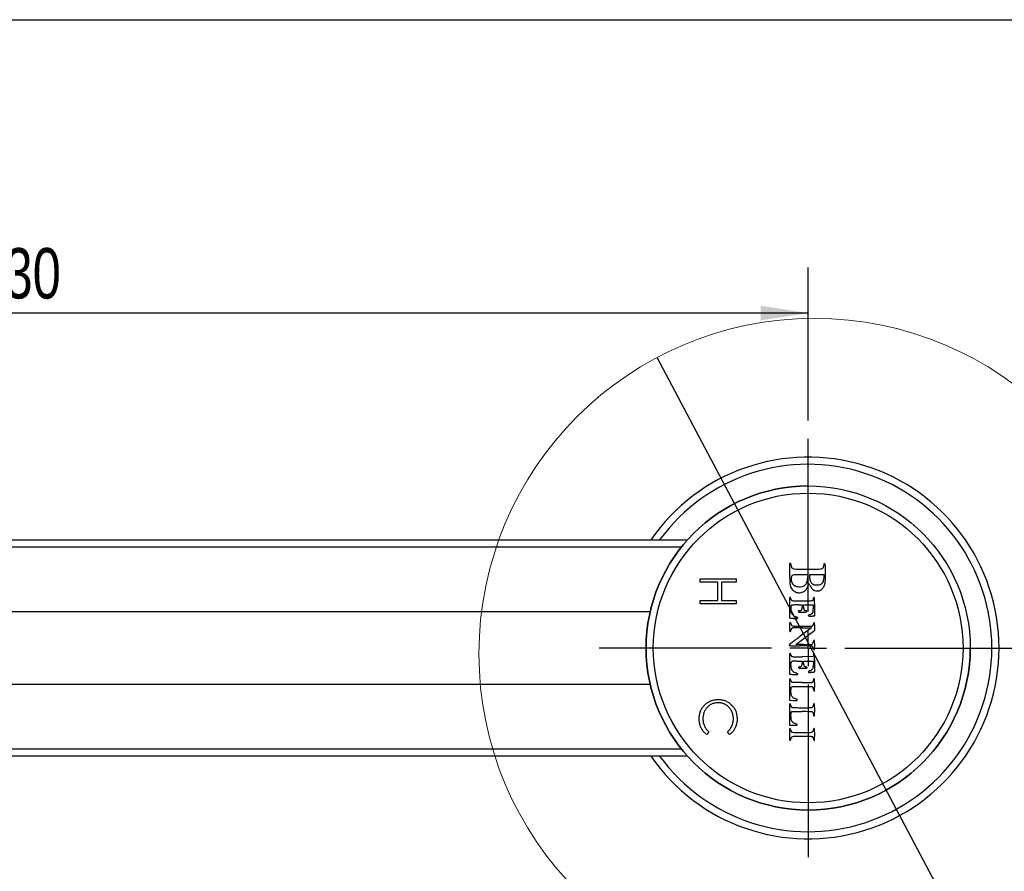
# Model space of a CAD drawing. Header units: millimetres. Extents: x 3 to 415, y 5 to 292.
# Tile 26 of 27: x 312 to 381, y 233 to 292. Entities that reach past the tile are written whole.
import ezdxf

# ---------------------------------------------------------------- set-up
doc = ezdxf.new("R2010")
doc.units = ezdxf.units.MM
doc.layers.add('FORMAT', color=179, linetype='Continuous')
doc.styles.add('SLDTEXTSTYLE0', font='TXT', dxfattribs={"width": 0.75})
doc.dimstyles.new('SLDDIMSTYLE0', dxfattribs={"dimtxt": 3.5, "dimasz": 3.302, "dimexe": 0, "dimexo": 0.0625, "dimgap": 0.875, "dimtad": 1, "dimlfac": 2, "dimrnd": 1e-09, "dimzin": 12, "dimdsep": 46, "dimtxsty": 'SLDTEXTSTYLE0', "dimsah": 1, "dimcen": 0.09, "dimadec": 0, "dimazin": 3, "dimtfac": 1, "dimtdec": 0, "dimtofl": 0, "dimtmove": 0, "dimatfit": 3, "dimfxl": 0, "dimfrac": 2, "dimtolj": 1, "dimtzin": 12, "dimarcsym": 0})
doc.dimstyles.new('SLDDIMSTYLE3', dxfattribs={"dimtxt": 3.5, "dimasz": 3.302, "dimexe": 0, "dimexo": 0.0625, "dimgap": 0.875, "dimtad": 1, "dimlfac": 2, "dimrnd": 1e-09, "dimzin": 12, "dimdsep": 46, "dimtxsty": 'SLDTEXTSTYLE0', "dimblk1": 'NONE', "dimsah": 1, "dimcen": 0, "dimadec": 0, "dimazin": 3, "dimtfac": 1, "dimtdec": 0, "dimtmove": 0, "dimatfit": 3, "dimldrblk": 'NONE', "dimfxl": 0, "dimfrac": 2, "dimtolj": 1, "dimtzin": 12, "dimarcsym": 0})

# ---------------------------------------------------------------- blocks, each defined once
blk = doc.blocks.new('_D_11')
at = {"layer": 'FORMAT'}
for q in [(356.466, 268.801), (384.524, 215.822)]:
    blk.add_line((378.254, 227.66), q, dxfattribs=at)
blk.add_solid([(378.254, 227.66), (379.351, 224.504), (380.249, 224.98)], dxfattribs=at)
at = {"layer": 'FORMAT', "char_height": 3.5, "attachment_point": 1, "rotation": 297.90651, "style": 'SLDTEXTSTYLE0'}
for s, insert in [('%%c', (383.61, 227.164)), ('93', (386.128, 222.524))]:
    blk.add_mtext(s, dxfattribs=dict(at, insert=insert))
blk = doc.blocks.new('_None')
blk = doc.blocks.new('_D_13')
at = {"layer": 'FORMAT'}
for p, q in [((251.94, 251.898), (251.94, 275.053)), ((366.94, 264.418), (366.94, 275.053)), ((366.94, 271.878), (251.94, 271.878))]:
    blk.add_line(p, q, dxfattribs=at)
for points in [[(251.94, 271.878), (255.242, 271.37), (255.242, 272.386)], [(366.94, 271.878), (363.638, 272.386), (363.638, 271.37)]]:
    blk.add_solid(points, dxfattribs=at)
at = {"layer": 'FORMAT', "insert": (309.2, 276.39), "char_height": 3.5, "attachment_point": 1, "style": 'SLDTEXTSTYLE0'}
blk.add_mtext('230', dxfattribs=at)
blk = doc.blocks.new('SW_CENTERMARKSYMBOL_0')
at = {"layer": 'FORMAT', "color": 0}
for p, q in [((0, 2.54), (0, 14.52)), ((0, 0), (0, 1.27)), ((-2.54, 0), (-14.52, 0)), ((0, 0), (-1.27, 0)), ((0, 0), (0, -1.27)), ((0, 0), (1.27, 0)), ((2.54, 0), (14.52, 0)), ((0, -2.54), (0, -14.52))]:
    blk.add_line(p, q, dxfattribs=at)

msp = doc.modelspace()

# ---------------------------------------------------------------- linework, layer by layer
at = {"color": 7, "linetype": 'Continuous', "lineweight": 25}
for p, q in [((259.4397, 256.1284), (358.5545, 256.1284)), ((358.1328, 255.6284), (259.4397, 255.6284)), ((366.9325, 253.7132), (366.4147, 253.7132)), ((366.9136, 253.5147), (366.9325, 253.7132)), ((368.0562, 253.7132), (367.027, 253.7132)), ((367.027, 253.7132), (367.0426, 253.507)), ((368.0385, 253.5035), (368.0562, 253.7132)), ((359.4397, 253.2092), (359.4397, 253.4336)), ((359.4397, 253.4336), (361.9397, 253.4336)), ((360.6577, 253.2092), (359.4397, 253.2092)), ((360.6577, 251.9272), (360.6577, 253.2092)), ((361.9397, 253.2092), (360.9141, 253.2092)), ((360.9141, 253.2092), (360.9141, 251.9272)), ((361.9397, 253.4336), (361.9397, 253.2092)), ((359.4397, 251.7028), (359.4397, 251.9272)), ((359.4397, 251.9272), (360.6577, 251.9272)), ((361.9397, 251.7028), (359.4397, 251.7028)), ((360.9141, 251.9272), (361.9397, 251.9272)), ((361.9397, 251.9272), (361.9397, 251.7028)), ((366.275, 251.6303), (366.5146, 251.6319)), ((366.5146, 251.6319), (366.5146, 251.4594)), ((366.6242, 251.6336), (367.2951, 251.6182)), ((366.6242, 251.4581), (366.6242, 251.6336)), ((367.2951, 251.6182), (367.2951, 251.367)), ((355.9687, 251.1284), (252.4397, 251.1284)), ((365.6452, 250.9359), (365.6522, 250.7333)), ((367.2746, 250.851), (367.3909, 250.8685)), ((367.3909, 250.8685), (367.3909, 251.4967)), ((366.0946, 248.8797), (367.3909, 249.8604)), ((367.1704, 250.0299), (366.3907, 249.4424)), ((366.5267, 250.0372), (367.1704, 250.0299)), ((367.3909, 249.8604), (367.3909, 250.1323)), ((365.8399, 249.0171), (365.6217, 248.8421)), ((366.6127, 248.8719), (366.0946, 248.8797)), ((367.2983, 248.1254), (367.2677, 248.0307)), ((365.6383, 247.5414), (365.6383, 246.8192)), ((366.1592, 247.7158), (366.5146, 247.7158)), ((366.5146, 247.7158), (366.5146, 247.5548)), ((367.2677, 248.0307), (366.542, 248.0232)), ((366.6105, 247.7159), (367.3142, 247.7158)), ((366.62, 247.5584), (366.6105, 247.7159)), ((367.3142, 247.7158), (367.3047, 247.4711)), ((367.3909, 246.9774), (367.3909, 247.6091)), ((365.6383, 246.8192), (365.741, 246.8023)), ((367.3293, 246.9649), (367.3909, 246.9774)), ((252.4397, 246.1284), (355.9643, 246.1284)), ((365.8252, 246.2233), (365.7728, 246.2879)), ((366.5281, 246.2233), (365.8252, 246.2233)), ((365.6383, 245.7476), (365.6383, 245.0117)), ((365.6383, 245.0117), (365.8879, 244.9922)), ((365.7587, 244.1415), (365.8039, 244.2105)), ((365.8039, 244.2105), (366.5133, 244.2105)), ((365.6447, 244.0119), (365.652, 243.2657)), ((360.0487, 242.8132), (359.9, 242.6169)), ((361.481, 242.6169), (361.3308, 242.8132)), ((365.652, 243.2657), (365.9098, 243.2657)), ((259.4397, 241.6284), (358.1328, 241.6284)), ((358.5545, 241.1284), (259.4397, 241.1284))]:
    msp.add_line(p, q, dxfattribs=at)
at = {"color": 7, "linetype": 'Continuous', "lineweight": 18}
msp.add_circle((367.3599, 248.2303), 23.2771, dxfattribs=at)
at = {"color": 7, "linetype": 'Continuous', "lineweight": 25}
for radius in [11.25, 10.75]:
    msp.add_circle((366.9397, 248.6284), radius, dxfattribs=at)
for centre, radius, start, end in [((366.9397, 248.6284), 13.25, 214.474385, 145.525615), ((366.9397, 248.6284), 11.25, 90, 180), ((367.8179, 254.2864), 2.1807, 176.701061, 180.793836), ((365.9246, 254.3955), 0.2842, 161.768657, 176.701002), ((365.6864, 254.474), 0.0334, 89.999958, 161.768601), ((365.6864, 254.4464), 0.061, 62.309535, 90.00004), ((365.6949, 254.4628), 0.0425, 26.022791, 62.309482), ((365.6154, 254.4239), 0.131, 8.529869, 26.022828), ((364.3379, 254.2323), 1.4228, 5.488551, 8.529861), ((366.3759, 254.4282), 0.6245, 185.488515, 195.88972), ((367.4941, 254.362), 0.5268, 348.386284, 0.000042), ((369.067, 254.362), 1.0461, 176.497254, 180.000045), ((368.1138, 254.4204), 0.0912, 155.563074, 176.497372), ((368.0601, 254.4448), 0.0322, 113.924098, 155.563042), ((368.0744, 254.4124), 0.0676, 90.000067, 113.924074), ((368.0744, 254.4326), 0.0474, 52.590703, 89.999969), ((368.073, 254.4307), 0.0498, 16.521097, 52.59075), ((367.8818, 254.374), 0.2492, 3.947216, 16.521092), ((363.1872, 254.0501), 4.955, 2.518064, 3.947231), ((474.1951, 255.7605), 108.5681, 180.793898, 181.040728), ((390.2359, 254.2353), 24.595, 181.04078, 182.246043), ((366.0041, 253.4894), 0.2451, 143.856869, 169.374712), ((365.9267, 254.3003), 0.1575, 195.889682, 224.841627), ((365.9203, 253.5506), 0.1413, 105.332779, 143.856796), ((365.9337, 254.3073), 0.1675, 224.841595, 252.663989), ((366.048, 253.0846), 0.6245, 91.285354, 105.332704), ((366.1042, 254.8535), 0.7396, 252.663988, 261.900335), ((366.2454, 255.8454), 1.7415, 261.900291, 269.512558), ((366.4147, 236.7418), 16.9714, 90.000054, 91.2853), ((366.8832, 330.8026), 76.7015, 269.512479, 270.011869), ((366.8832, 330.5359), 76.4347, 270.011898, 270.512892), ((367.5517, 255.8617), 1.7576, 270.512927, 278.084215), ((367.705, 254.7825), 0.6675, 278.084176, 287.92063), ((367.8633, 254.2929), 0.153, 287.920568, 317.288547), ((367.8728, 254.2842), 0.1401, 317.28848, 348.38635), ((353.2761, 253.6142), 14.8757, 359.812245, 2.518085), ((367.6115, 253.3479), 1.9533, 182.246024, 189.942307), ((366.3712, 253.1305), 0.694, 189.942285, 204.880792), ((366.3472, 253.425), 0.5942, 169.3748, 184.888302), ((366.3777, 253.4276), 0.6248, 184.888293, 199.828397), ((366.3451, 253.4159), 0.5902, 199.828385, 215.215496), ((366.24, 253.3417), 0.4616, 215.215592, 233.71576), ((366.0869, 253.1331), 0.2027, 233.715824, 245.746958), ((366.3438, 253.7034), 0.8282, 245.747031, 249.974522), ((366.3816, 253.807), 0.9386, 249.974522, 254.11816), ((366.3685, 253.4592), 0.5853, 274.719228, 295.341665), ((366.4127, 253.3658), 0.4819, 295.341705, 318.37172), ((366.4552, 253.3281), 0.4251, 318.371778, 343.672299), ((366.2606, 253.3851), 0.6279, 343.672317, 348.823028), ((364.3883, 253.755), 2.5364, 348.823042, 350.647989), ((365.1933, 253.5832), 1.8457, 336.405601, 340.197777), ((364.11, 253.8008), 2.8184, 350.648015, 352.455086), ((364.6275, 253.7323), 2.2964, 352.455159, 354.562209), ((364.6655, 253.7732), 2.4066, 340.197838, 343.305829), ((366.9771, 253.08), 0.00668, 48.078849, 163.305835), ((366.8682, 252.9587), 0.1696, 36.531862, 48.078869), ((366.6212, 252.7757), 0.4771, 29.771591, 36.531906), ((365.8145, 252.3143), 1.4064, 26.75283, 29.771684), ((368.3911, 253.609), 1.3523, 184.324982, 190.824934), ((367.582, 253.4543), 0.5286, 190.824917, 203.932486), ((368.1542, 253.4937), 1.2137, 206.752873, 215.483503), ((367.4582, 253.3994), 0.3931, 203.932518, 219.518566), ((367.5126, 253.4443), 0.4637, 219.51859, 233.290106), ((367.3922, 253.2827), 0.2621, 233.290091, 246.114381), ((367.388, 253.2732), 0.2518, 246.114365, 259.33295), ((367.4368, 253.5325), 0.5156, 259.332971, 267.837031), ((367.5414, 256.3033), 3.2884, 267.837048, 270.000014), ((367.5414, 254.5441), 1.5292, 269.999979, 276.233369), ((367.6686, 253.3801), 0.3583, 276.233344, 294.549296), ((367.7097, 253.29), 0.2592, 294.549317, 317.004964), ((367.4903, 253.4946), 0.5593, 317.00495, 329.642347), ((367.7862, 253.3213), 0.2164, 329.642277, 342.9922), ((367.0465, 253.5475), 0.9898, 342.992261, 347.311852), ((367.1982, 253.3081), 0.9285, 330.783436, 349.214839), ((366.8419, 253.5936), 1.1996, 347.311893, 351.433536), ((366.6752, 253.6187), 1.3681, 351.433546, 355.168212), ((365.8067, 253.5732), 2.345, 349.214866, 359.812297), ((366.3897, 253.1391), 0.7144, 204.880817, 219.498202), ((366.2288, 253.0065), 0.5059, 219.498187, 234.245214), ((366.4081, 253.2556), 0.8129, 234.245152, 244.582774), ((366.4071, 253.2534), 0.8104, 244.582787, 254.933446), ((366.3465, 253.6837), 0.8103, 254.118092, 258.744442), ((366.3489, 253.696), 0.8229, 258.744442, 274.71917), ((366.3254, 252.9501), 0.4963, 254.933522, 269.87705), ((366.3254, 252.9086), 0.4549, 269.87712, 285.687856), ((366.2227, 253.2741), 0.8344, 285.687908, 295.726808), ((366.2282, 253.2627), 0.8218, 295.726858, 305.819741), ((366.4714, 252.9257), 0.4062, 305.81974, 322.918693), ((366.4005, 252.9793), 0.4951, 322.918666, 332.248137), ((365.5433, 253.4303), 1.4637, 332.24816, 336.405545), ((367.5553, 253.0667), 0.4782, 215.483525, 232.986964), ((367.5032, 252.9976), 0.3917, 232.987064, 252.720779), ((367.5727, 253.2213), 0.6259, 252.72079, 266.610363), ((367.6246, 254.0976), 1.5037, 266.610419, 270.394576), ((367.6331, 252.8745), 0.2806, 270.39465, 283.514098), ((367.6406, 252.8432), 0.2484, 283.514137, 297.730211), ((367.2835, 253.5225), 1.0158, 297.730169, 302.721446), ((367.5464, 253.1133), 0.5295, 302.721413, 330.783373), ((427.4142, 251.4419), 61.776, 179.628973, 180.00002), ((369.251, 251.8185), 3.6115, 176.690599, 179.629024), ((366.9289, 251.9528), 1.2855, 171.99232, 176.690604), ((365.6794, 252.1286), 0.0237, 90.000004, 171.992227), ((365.6794, 252.1202), 0.0321, 59.041944, 90.000084), ((365.6747, 252.1123), 0.0412, 33.369659, 59.041864), ((365.6582, 252.1015), 0.0609, 12.893166, 33.369646), ((365.6074, 252.0899), 0.113, 359.999976, 12.893034), ((365.8528, 252.0899), 0.1323, 179.999967, 192.342823), ((366.0139, 252.1251), 0.2973, 192.342758, 199.082236), ((366.0283, 252.1301), 0.3125, 199.082289, 205.717577), ((365.8107, 251.5231), 0.0698, 134.999995, 172.806543), ((365.9264, 252.081), 0.1994, 205.717646, 215.00845), ((365.8123, 251.5215), 0.072, 98.50526, 134.999986), ((365.8423, 252.0221), 0.0967, 215.00846, 251.182505), ((366.378, 247.7386), 3.897, 96.425947, 98.505268), ((365.9199, 252.25), 0.3375, 251.182535, 265.455911), ((366.0633, 254.0539), 2.1471, 265.455987, 269.734797), ((366.2713, 248.6854), 2.9442, 93.238387, 96.425889), ((366.5289, 354.656), 102.7503, 269.734831, 269.999996), ((366.2983, 248.209), 3.4214, 90.390382, 93.238294), ((366.5289, 339.5007), 87.5949, 270.00002, 270.296125), ((366.968, 254.5259), 2.619, 270.296108, 274.031691), ((367.1169, 252.4139), 0.5017, 274.031698, 284.293385), ((367.2254, 251.9882), 0.0625, 284.293512, 331.845003), ((367.118, 252.0457), 0.1843, 331.845017, 340.156135), ((366.9779, 252.0963), 0.3332, 340.156214, 345.490404), ((366.9829, 252.095), 0.328, 345.49046, 350.848014), ((367.1484, 252.0683), 0.1603, 350.848092, 0.000006), ((367.3911, 252.0683), 0.0823, 164.453233, 180.000043), ((367.3668, 252.075), 0.0571, 144.015348, 164.453177), ((367.3555, 252.0832), 0.0431, 120.056764, 144.015455), ((367.3499, 252.093), 0.0319, 89.999971, 120.056852), ((367.3499, 252.1014), 0.0234, 9.486228, 89.999992), ((366.4619, 251.953), 0.9237, 3.741353, 9.486229), ((364.5461, 251.8278), 2.8437, 0.426918, 3.741362), ((320.1178, 251.4967), 47.2732, 359.999991, 0.426959), ((387.7797, 251.4418), 22.1414, 179.999967, 180.707453), ((377.2947, 251.3123), 11.6557, 180.707374, 181.850988), ((367.414, 251.2874), 1.6891, 175.820556, 180.169471), ((366.4293, 251.2845), 0.7044, 180.169499, 188.528453), ((368.0402, 251.2417), 2.317, 172.806554, 175.820596), ((366.135, 251.2404), 0.4068, 188.528526, 206.439075), ((366.2201, 251.2827), 0.5019, 206.439174, 221.740498), ((366.2536, 251.3126), 0.5467, 221.740572, 236.370054), ((366.2822, 251.1801), 0.0284, 129.315752, 185.440665), ((366.3323, 251.1849), 0.0787, 185.440739, 211.717489), ((366.3076, 251.1491), 0.0685, 97.763041, 129.315716), ((366.295, 251.1619), 0.0349, 211.717508, 258.711072), ((366.3927, 251.6511), 0.5338, 258.711047, 265.133369), ((366.3601, 250.7637), 0.4575, 90.000023, 97.762923), ((366.4354, 252.1529), 1.0374, 265.133359, 270.067139), ((366.3601, 251.5013), 0.2802, 270.000042, 286.368145), ((366.4306, 256.239), 5.1235, 270.067227, 271.577063), ((366.4159, 251.3116), 0.0825, 286.368169, 327.041086), ((366.3593, 251.3483), 0.1498, 327.041094, 354.373327), ((365.2313, 251.4594), 1.2833, 354.373313, 0.000003), ((366.3712, 258.3969), 7.2822, 271.577117, 272.764733), ((368.0095, 251.4581), 1.3854, 179.999951, 185.113782), ((366.7741, 251.3476), 0.145, 185.113723, 211.962325), ((366.7241, 251.3163), 0.0861, 211.962324, 250.122909), ((366.8141, 251.5653), 0.3508, 250.12292, 263.562605), ((366.691, 251.7744), 0.652, 272.764825, 279.732137), ((366.7497, 250.9948), 0.2234, 74.651041, 83.562687), ((366.7735, 251.2933), 0.1639, 279.732229, 295.255997), ((366.7822, 251.1129), 0.1008, 58.498891, 74.651049), ((366.8047, 251.1496), 0.0578, 36.41983, 58.498839), ((366.8334, 251.1664), 0.0235, 295.256014, 0.000034), ((366.8273, 251.1664), 0.0296, 359.999934, 36.41981), ((366.9566, 250.8794), 0.0116, 128.279297, 194.03281), ((366.9743, 250.8838), 0.0299, 194.032638, 260.147767), ((367.0854, 250.7161), 0.2195, 120.50653, 128.279273), ((367.1285, 250.6431), 0.3043, 113.124355, 120.50654), ((367.2281, 250.4098), 0.5579, 108.434995, 113.124344), ((366.924, 251.3222), 0.4038, 288.434892, 295.774263), ((366.8258, 251.5254), 0.6294, 295.774208, 301.036703), ((366.8434, 251.4963), 0.5954, 301.036736, 306.378485), ((367.0514, 251.2139), 0.2447, 306.378522, 316.758456), ((367.0413, 251.2235), 0.2586, 316.758512, 330.11483), ((367.1188, 251.1789), 0.1692, 330.114874, 348.468401), ((366.8633, 251.231), 0.4299, 348.468417, 358.442352), ((361.8611, 251.367), 5.434, 358.442273, 0.000007), ((366.3553, 250.2651), 0.714, 173.764061, 180.503311), ((377.2859, 250.3611), 11.645, 180.50332, 181.383149), ((365.7866, 250.3272), 0.142, 155.875865, 173.764091), ((365.6723, 250.7341), 0.0201, 182.11957, 238.282447), ((365.6792, 250.3754), 0.0242, 89.999959, 155.875945), ((365.6855, 250.7555), 0.0453, 238.282546, 262.640133), ((365.6792, 250.3676), 0.032, 55.092327, 89.999921), ((366.3795, 256.1281), 5.4626, 262.640106, 263.444535), ((365.6563, 250.3348), 0.0719, 36.051213, 55.092275), ((365.6233, 250.3108), 0.1127, 21.088393, 36.05109), ((365.5429, 250.2798), 0.199, 11.309935, 21.088512), ((365.9695, 250.3651), 0.2362, 191.309902, 219.062289), ((366.1518, 254.1466), 3.468, 263.444555, 264.947745), ((365.905, 250.3128), 0.1531, 219.062301, 257.445514), ((366.3514, 256.4046), 5.7348, 264.947767, 265.979085), ((366.4782, 258.2089), 7.5436, 265.979161, 267.074648), ((366.2765, 251.347), 0.588, 236.370035, 250.221702), ((365.8609, 250.1913), 0.6401, 65.030459, 70.221714), ((366.1209, 251.2169), 0.5425, 267.074714, 274.577092), ((365.9826, 250.4528), 0.3517, 56.902701, 65.03048), ((366.1553, 250.787), 0.1112, 274.577093, 294.098317), ((366.0441, 250.5471), 0.2391, 47.692672, 56.902706), ((366.192, 250.7051), 0.0214, 294.098329, 0.000028), ((366.1879, 250.7051), 0.0255, 0.00006, 47.692643), ((367.1327, 251.7956), 0.9554, 260.147784, 265.571077), ((367.1315, 251.7799), 0.9396, 265.571164, 272.134549), ((367.1302, 251.8143), 0.974, 272.134592, 278.52325), ((367.2018, 250.2249), 0.0761, 315.023145, 332.103638), ((366.9582, 250.3539), 0.3517, 332.103723, 337.590923), ((366.9043, 250.3761), 0.41, 337.590896, 342.927606), ((366.921, 250.3709), 0.3925, 342.927582, 348.441122), ((367.5928, 250.2336), 0.2931, 161.334851, 168.441146), ((367.5311, 250.2544), 0.2281, 152.757461, 161.334757), ((367.4821, 250.2796), 0.1729, 143.401054, 152.757524), ((367.3666, 250.3654), 0.0291, 108.434977, 143.401009), ((367.3615, 250.3808), 0.0128, 18.531907, 108.434948), ((367.1578, 250.3126), 0.2276, 7.328606, 18.532), ((366.6472, 250.2469), 0.7424, 1.344205, 7.328649), ((361.7622, 250.1323), 5.6288, 0.000041, 1.344184), ((372.0168, 250.2339), 6.3744, 181.383179, 183.399251), ((365.907, 249.871), 0.2538, 183.399286, 204.262444), ((365.6903, 249.7734), 0.0162, 204.262433, 333.796039), ((365.2258, 250.002), 0.5339, 333.796074, 345.026217), ((366.1573, 249.7528), 0.4303, 157.999135, 165.026207), ((366.1004, 249.7758), 0.3689, 150.111481, 157.99914), ((366.0336, 249.8142), 0.2918, 141.528244, 150.111491), ((365.8645, 249.9486), 0.0759, 118.154922, 141.52815), ((365.881, 249.9177), 0.1109, 93.029436, 118.154934), ((366.0583, 251.0009), 0.8581, 257.445555, 269.192123), ((366.2637, 242.687), 7.3518, 91.782955, 93.029469), ((366.2565, 242.9185), 7.1201, 90.084123, 91.783027), ((366.5436, 285.4175), 35.2781, 269.192117, 269.999984), ((366.278, 228.24), 21.7987, 89.346381, 90.084119), ((366.5436, 280.004), 29.8646, 270.000033, 270.606908), ((366.794, 256.3655), 6.2248, 270.606907, 272.548729), ((366.7992, 256.2487), 6.1079, 272.548674, 273.962715), ((367.2175, 250.2091), 0.0538, 273.9627, 315.023182), ((365.64, 248.8194), 0.0291, 128.846475, 179.99996), ((365.6305, 248.8194), 0.0196, 179.999975, 264.742111), ((377.2034, 234.7947), 18.2046, 127.616993, 128.624247), ((387.1374, 221.9032), 34.4795, 126.992522, 127.617044), ((366.8928, 267.5301), 18.6603, 269.139977, 269.762437), ((366.8639, 260.5577), 11.6878, 269.76236, 270.646085), ((366.801, 266.1334), 17.2639, 270.646018, 271.15045), ((367.1439, 249.0621), 0.1891, 271.150369, 283.792336), ((367.169, 248.9596), 0.0836, 283.792258, 315.661933), ((367.0567, 249.0693), 0.2406, 315.66185, 330.148213), ((366.962, 249.1237), 0.3498, 330.14813, 342.206689), ((366.7819, 249.1815), 0.539, 342.206702, 350.928636), ((367.4119, 249.0809), 0.0991, 158.350053, 170.928728), ((367.4173, 249.0787), 0.1049, 146.300805, 158.349994), ((367.4034, 249.088), 0.0882, 133.27407, 146.300772), ((367.3684, 249.1252), 0.0371, 108.415667, 133.274158), ((367.3609, 249.1478), 0.0133, 15.155451, 108.415754), ((367.0457, 249.0624), 0.3399, 6.11523, 15.15548), ((366.336, 248.9864), 1.0537, 1.042023, 6.115309), ((358.9179, 248.8409), 8.4731, 358.893044, 359.99999), ((358.3384, 248.8409), 9.0526, 359.999981, 1.042069), ((366.9397, 248.6284), 11.25, 180, 0), ((365.9378, 252.1581), 3.3724, 264.742077, 266.966459), ((369.3682, 247.9245), 3.7287, 176.744306, 179.635756), ((366.9875, 248.06), 1.3441, 172.172384, 176.74421), ((365.6794, 248.2398), 0.0237, 89.999998, 172.172335), ((365.6794, 248.2314), 0.0321, 58.525841, 90.000034), ((365.6749, 248.2242), 0.0406, 32.121502, 58.525811), ((365.6556, 248.212), 0.0634, 11.768431, 32.12145), ((365.5885, 248.1981), 0.1319, 359.999978, 11.76849), ((365.8463, 248.1981), 0.1259, 180.000042, 193.460283), ((365.9833, 248.2309), 0.2668, 193.460389, 201.136985), ((365.9946, 248.2352), 0.2789, 201.13691, 208.698583), ((366.0254, 253.8112), 5.0278, 266.96649, 269.311639), ((366.5639, 298.6331), 49.853, 269.311628, 269.746617), ((366.1976, 215.8036), 32.9773, 89.248527, 89.746541), ((366.3591, 228.1211), 20.6588, 88.541502, 89.24853), ((366.1019, 218.0182), 30.7649, 88.140955, 88.541567), ((367.0892, 248.4363), 0.3308, 77.973322, 88.141002), ((367.1166, 248.5649), 0.1993, 64.82755, 77.973267), ((367.1597, 248.6566), 0.098, 42.474014, 64.82751), ((367.1266, 248.6263), 0.1429, 24.845, 42.473979), ((366.6688, 248.4143), 0.6474, 19.100595, 24.845013), ((367.73, 248.7818), 0.4757, 199.100626, 204.883293), ((367.6831, 248.001), 0.4044, 156.483116, 162.088505), ((367.5752, 248.71), 0.305, 204.883245, 212.951052), ((367.5936, 248.0399), 0.3068, 149.588886, 156.483155), ((367.5062, 248.6653), 0.2228, 212.951039, 221.659928), ((367.5398, 248.0715), 0.2444, 142.463095, 149.588851), ((367.3559, 248.5315), 0.0215, 221.659917, 270.000002), ((367.3692, 248.2026), 0.0292, 108.434983, 142.463005), ((367.3559, 248.528), 0.018, 269.99995, 346.4335), ((367.3637, 248.2189), 0.012, 4.568555, 108.434921), ((366.9397, 248.6284), 0.4461, 346.433532, 353.949189), ((363.1742, 247.8841), 4.2149, 2.859315, 4.568531), ((366.277, 248.6987), 1.1126, 353.949219, 358.893078), ((429.6527, 247.5414), 64.0145, 179.635818, 179.99999), ((366.2092, 247.4963), 0.4872, 173.706848, 181.921835), ((368.2812, 247.5659), 2.5604, 181.921885, 184.325011), ((365.9672, 247.523), 0.2437, 161.281295, 173.706873), ((365.924, 247.5377), 0.1981, 146.766189, 161.281314), ((365.9056, 248.1865), 0.1774, 208.698649, 219.31003), ((365.888, 247.5613), 0.155, 126.016, 146.766191), ((365.8502, 248.1412), 0.1058, 219.31002, 253.271909), ((365.8637, 247.5947), 0.1137, 99.84227, 126.016101), ((365.931, 248.4099), 0.3864, 253.271903, 266.231442), ((365.9342, 247.1883), 0.5261, 90.672382, 99.842373), ((366.0569, 250.3214), 2.3021, 266.231408, 270.325329), ((366.1592, 228.0111), 19.7047, 90.000001, 90.672423), ((365.5065, 347.2669), 99.2491, 270.325325, 270.597824), ((366.3704, 247.4562), 0.1388, 326.229924, 353.810206), ((365.4605, 247.5548), 1.0541, 353.810149, 0.000025), ((367.9872, 247.6413), 1.3697, 183.470978, 188.478061), ((362.4617, 247.6605), 4.8467, 356.032344, 357.760123), ((362.7388, 247.8624), 4.6509, 0.579217, 2.859285), ((337.6751, 247.609), 29.7158, 0.000025, 0.579169), ((366.9069, 247.4619), 1.1821, 184.325049, 192.624494), ((365.9286, 247.9375), 1.1506, 260.614469, 267.280443), ((366.0701, 247.2745), 0.3247, 192.624497, 214.333337), ((366.0689, 247.2737), 0.3232, 214.333351, 236.106014), ((365.9923, 249.2781), 2.4927, 267.280395, 271.019874), ((366.5388, 247.9731), 1.1658, 236.106023, 244.48695), ((365.3072, 245.3925), 1.6936, 61.920382, 64.486896), ((365.9413, 252.1442), 5.3593, 271.019825, 272.708187), ((365.6482, 246.0317), 0.9691, 58.022187, 61.920445), ((365.5599, 245.8903), 1.1358, 55.322825, 58.022248), ((366.1936, 246.8107), 0.0198, 272.708253, 0.000019), ((366.1967, 246.8107), 0.0167, 359.999983, 55.322831), ((366.2912, 247.2605), 0.023, 137.082505, 180.000004), ((366.2882, 247.2605), 0.0201, 180.000023, 251.434747), ((366.3462, 247.2094), 0.0982, 122.45058, 137.082574), ((366.3604, 247.4753), 0.2467, 251.434776, 262.875024), ((366.3731, 247.167), 0.1483, 110.374416, 122.450574), ((366.3972, 247.1022), 0.2175, 101.309861, 110.374365), ((366.4312, 248.0422), 0.8179, 262.874935, 268.850676), ((366.2639, 247.7684), 0.4619, 281.309902, 292.371765), ((366.5694, 254.9291), 7.7063, 268.85065, 269.999994), ((366.4008, 247.4358), 0.1023, 292.371715, 326.230022), ((366.5694, 255.0602), 7.8373, 270.00001, 271.136749), ((366.7883, 247.4626), 0.1575, 188.478041, 213.060849), ((366.7385, 247.4301), 0.0981, 213.060856, 246.827902), ((366.846, 247.6814), 0.3714, 246.827831, 259.374745), ((366.7089, 248.0276), 0.8033, 271.136715, 277.195363), ((366.7287, 247.0559), 0.265, 71.231645, 79.37476), ((366.7801, 247.4634), 0.2347, 277.195256, 289.087654), ((366.7633, 247.1578), 0.1574, 59.200702, 71.231607), ((366.7937, 247.2088), 0.0981, 44.091068, 59.200724), ((366.8502, 247.2609), 0.0204, 289.087676, 0.000038), ((366.8475, 247.2609), 0.0232, 359.999968, 44.0911), ((366.99, 246.9642), 0.0325, 169.099308, 209.899886), ((366.9973, 246.9628), 0.0399, 138.103755, 169.099249), ((366.9844, 246.961), 0.0259, 209.89983, 258.157295), ((367.0754, 246.8928), 0.1448, 126.226158, 138.1037), ((367.0106, 247.086), 0.1537, 258.157201, 273.13861), ((367.1015, 246.8571), 0.189, 115.587825, 126.226192), ((366.8578, 249.8731), 2.945, 273.138561, 274.885819), ((367.1137, 246.8317), 0.2172, 106.002767, 115.587801), ((366.9937, 247.2503), 0.2182, 286.002711, 296.987976), ((366.8559, 247.5207), 0.5217, 296.988043, 302.71597), ((366.7609, 251.0065), 4.0825, 274.885782, 275.808239), ((366.84, 247.5455), 0.5512, 302.715912, 308.355886), ((366.7682, 250.9349), 4.0105, 275.808255, 276.743088), ((366.9624, 247.3909), 0.354, 308.355881, 316.214926), ((366.9395, 247.4128), 0.3858, 316.214937, 326.539751), ((366.8184, 250.5102), 3.5829, 276.743136, 277.653676), ((367.1141, 247.2974), 0.1764, 326.539788, 345.069328), ((366.9093, 247.352), 0.3884, 345.069283, 356.032368), ((367.227, 247.4695), 0.5148, 277.653562, 281.465671), ((432.2938, 245.7476), 66.6555, 179.643439, 180.000047), ((369.5077, 246.1384), 3.8682, 176.804947, 179.643464), ((367.0584, 246.2751), 1.4151, 172.375104, 176.804891), ((365.6794, 246.4597), 0.0237, 90.00001, 172.37505), ((365.6794, 246.4514), 0.0321, 58.525841, 90.000034), ((365.6749, 246.4441), 0.0406, 32.121502, 58.525811), ((365.6556, 246.432), 0.0634, 11.768431, 32.12145), ((365.5885, 246.418), 0.1319, 359.999978, 11.76849), ((365.8401, 246.418), 0.1197, 179.999987, 194.381116), ((365.9989, 246.4587), 0.2836, 194.381133, 201.928841), ((366.0186, 246.4666), 0.3048, 201.928741, 209.298563), ((365.9367, 246.4207), 0.211, 209.298583, 219.007842), ((366.5281, 324.8161), 78.5928, 269.999993, 270.318558), ((366.9508, 248.7921), 2.5677, 270.318571, 274.098833), ((367.0976, 246.7439), 0.5142, 274.098816, 284.252085), ((367.2041, 246.3246), 0.0815, 284.252044, 323.833598), ((367.1594, 246.3572), 0.1369, 323.83355, 336.373381), ((367.0111, 246.4221), 0.2988, 336.373417, 343.367747), ((366.9979, 246.4261), 0.3126, 343.367773, 350.261584), ((367.1117, 246.4065), 0.1971, 350.261619, 359.999933), ((367.5291, 246.4065), 0.2203, 171.312424, 180.00003), ((367.3854, 246.4285), 0.0749, 151.896771, 171.312419), ((367.3543, 246.4451), 0.0397, 123.579343, 151.896834), ((367.3499, 246.4518), 0.0316, 89.999929, 123.57926), ((367.3499, 246.4605), 0.0229, 15.743704, 89.999941), ((367.0361, 246.372), 0.349, 5.498192, 15.743639), ((366.0388, 246.276), 1.3508, 0.674148, 5.498198), ((347.3997, 246.0567), 19.9912, 359.99996, 0.674215), ((367.0124, 245.6105), 1.2911, 174.300621, 180.745842), ((366.7254, 245.6067), 1.004, 180.745875, 188.528462), ((367.0691, 245.6048), 1.348, 168.881734, 174.300676), ((366.176, 245.5243), 0.4485, 188.528531, 203.279666), ((365.8151, 245.8512), 0.0701, 122.33547, 168.8818), ((365.8736, 245.759), 0.1793, 90.03589, 122.335456), ((365.9364, 145.2434), 100.6949, 89.65697, 90.03581), ((365.5908, 87.5239), 158.4154, 89.41083, 89.656973), ((367.2191, 245.8688), 0.0622, 31.764494, 89.410856), ((367.1972, 245.8552), 0.0879, 17.463057, 31.764513), ((366.6555, 245.6848), 0.6558, 14.212114, 17.463087), ((366.5663, 245.6622), 0.7478, 10.895095, 14.21206), ((366.5039, 245.6502), 0.8114, 7.775247, 10.895153), ((367.6882, 245.8119), 0.3839, 187.775185, 194.151706), ((367.5805, 245.7847), 0.2728, 194.151759, 202.38849), ((367.5165, 245.7584), 0.2036, 202.388499, 211.312502), ((367.365, 245.6662), 0.0263, 211.312559, 251.644997), ((367.361, 245.6541), 0.0135, 251.645039, 349.423241), ((366.6898, 245.7794), 0.6962, 349.423261, 355.289068), ((365.6395, 245.866), 1.7502, 355.28903, 359.218448), ((351.6595, 246.0567), 15.7315, 359.218455, 359.999966), ((367.8705, 244.5266), 2.2265, 174.531066, 177.641807), ((365.6754, 244.7368), 0.0214, 90.00003, 174.531083), ((365.6754, 244.7352), 0.023, 42.79541, 90.000047), ((365.62, 244.6839), 0.0984, 26.761309, 42.795334), ((365.5426, 244.6449), 0.1851, 15.164108, 26.761408), ((366.1015, 245.4923), 0.3674, 203.279685, 220.411229), ((366.1174, 245.5058), 0.3882, 220.411155, 237.016605), ((366.1563, 248.4233), 3.4416, 265.526903, 267.405245), ((366.2056, 245.6418), 0.5503, 237.016612, 249.800692), ((366.0463, 245.9948), 1.0106, 267.405222, 272.083117), ((365.1486, 242.7689), 2.5108, 67.280664, 69.80066), ((366.0603, 245.6088), 0.6243, 272.083214, 277.498033), ((366.0429, 244.9046), 0.1954, 50.958871, 67.280686), ((366.136, 245.0336), 0.0442, 277.498118, 314.999977), ((366.1445, 245.0299), 0.0342, 0.670918, 50.958824), ((366.1397, 245.0298), 0.0389, 315.000033, 0.670862), ((367.579, 244.676), 0.2702, 172.300716, 179.999975), ((367.3916, 244.7013), 0.0811, 153.434956, 172.300751), ((367.3548, 244.7198), 0.0399, 124.594226, 153.43497), ((367.3499, 244.7269), 0.0313, 89.999963, 124.594246), ((367.3499, 244.7352), 0.0229, 15.848608, 89.999998), ((367.0405, 244.6474), 0.3446, 5.527522, 15.848677), ((370.1849, 244.4313), 4.5429, 177.641871, 180.180657), ((426.9463, 244.6104), 61.3045, 180.180765, 180.559375), ((365.2972, 244.5784), 0.4394, 9.084998, 15.164029), ((366.2917, 243.9781), 0.57, 173.58233, 181.096156), ((366.0007, 244.0108), 0.2772, 162.093908, 173.582393), ((366.2253, 244.7268), 0.5004, 189.085073, 195.587086), ((365.9165, 244.0381), 0.1887, 146.766197, 162.093988), ((365.876, 244.6293), 0.1378, 195.587044, 212.561553), ((365.8395, 244.6061), 0.0946, 212.561595, 233.944682), ((365.8714, 244.6498), 0.1487, 233.944669, 249.183247), ((365.8771, 244.665), 0.165, 249.183245, 267.20495), ((366.6332, 260.1518), 15.6702, 267.204922, 267.904845), ((366.4466, 255.0497), 10.5647, 267.904841, 269.137605), ((366.5438, 261.5058), 17.0215, 269.137608, 270.00002), ((366.5133, 200.0226), 44.1878, 89.310663, 90.000044), ((366.5438, 309.232), 64.7476, 269.999958, 270.359775), ((366.9361, 246.7688), 2.2833, 270.359747, 274.409678), ((367.0361, 243.4716), 0.7357, 76.318263, 89.310698), ((367.0753, 244.9633), 0.4724, 274.409654, 285.283788), ((367.1676, 244.6255), 0.1222, 285.283743, 314.999959), ((367.1842, 244.08), 0.1095, 26.790211, 76.318225), ((367.1551, 244.638), 0.14, 314.999962, 329.093205), ((367.0599, 244.695), 0.2508, 329.093168, 338.198633), ((367.059, 244.0168), 0.2498, 359.999968, 26.790247), ((367.055, 244.697), 0.2561, 338.198579, 347.229904), ((367.1475, 244.676), 0.1613, 347.229828, 359.999972), ((366.0526, 244.5518), 1.3371, 0.678558, 5.527579), ((366.0526, 244.1156), 1.3371, 354.472421, 359.321442), ((347.6399, 244.3337), 19.751, 359.321396, 0.678615), ((368.6816, 244.0238), 2.9604, 181.096081, 183.31313), ((367.1838, 243.9371), 1.4601, 183.313081, 190.278332), ((366.0439, 243.7304), 0.3016, 190.278309, 212.708759), ((366.0272, 243.7197), 0.2817, 212.708752, 236.164988), ((366.5343, 244.4762), 1.1925, 236.164992, 244.197549), ((365.4562, 242.2461), 1.2845, 60.955678, 64.197486), ((365.7441, 242.7647), 0.6914, 55.801515, 60.955662), ((367.9148, 244.0168), 0.606, 180.00002, 184.789249), ((367.4284, 243.976), 0.1179, 184.789248, 200.897847), ((367.359, 243.9496), 0.0437, 200.897721, 230.332428), ((367.3499, 243.9385), 0.0293, 230.332383, 270.000005), ((367.3499, 243.9322), 0.0229, 270.000002, 344.151392), ((367.0405, 244.02), 0.3446, 344.151323, 354.472478), ((388.9502, 242.8925), 23.3097, 179.734741, 180.64001), ((365.6734, 243.0002), 0.0326, 90.00001, 179.734708), ((365.6734, 243.012), 0.0208, 39.703382, 90.000021), ((365.5683, 242.9248), 0.1574, 28.358778, 39.703463), ((365.4919, 242.8836), 0.2442, 18.830779, 28.358845), ((365.3164, 242.8237), 0.4297, 12.590094, 18.830812), ((366.3155, 243.0469), 0.594, 192.590059, 198.393797), ((365.8878, 242.9046), 0.1433, 198.393823, 215.084764), ((365.8429, 242.8731), 0.0884, 215.084829, 237.552505), ((365.8633, 242.9052), 0.1265, 237.552599, 254.733597), ((365.8874, 242.9935), 0.218, 254.733559, 267.778308), ((366.7016, 263.9809), 21.2212, 267.778259, 268.276502), ((365.9098, 246.022), 2.7564, 270.000056, 272.128647), ((365.964, 244.5659), 1.2992, 272.128739, 275.864552), ((366.4875, 256.8667), 14.1038, 268.276548, 269.165086), ((365.9425, 244.7751), 1.5096, 275.864641, 278.408698), ((365.7605, 242.7889), 0.6621, 51.58054, 55.801616), ((366.1608, 243.298), 0.0164, 278.408618, 342.309839), ((366.1637, 243.2971), 0.0134, 342.309872, 51.580622), ((366.6119, 265.4001), 22.6381, 269.165077, 269.788454), ((366.6371, 272.2299), 29.4679, 269.788376, 270.71175), ((366.9921, 243.6549), 0.8907, 270.711778, 282.27273), ((367.1498, 242.9302), 0.1491, 282.272819, 320.762975), ((367.1315, 242.9451), 0.1727, 320.763036, 355.239709), ((367.7219, 242.896), 0.4198, 169.134754, 175.239665), ((367.4414, 242.9498), 0.1341, 154.847825, 169.134671), ((367.3762, 242.9805), 0.062, 132.704567, 154.847833), ((367.3515, 243.0071), 0.0257, 89.999951, 132.704579), ((367.3515, 243.0112), 0.0216, 14.531689, 90.000063), ((366.9852, 242.9163), 0.4001, 5.452099, 14.531706), ((366.0224, 242.8244), 1.3672, 0.736365, 5.452059), ((350.1047, 242.6198), 17.2863, 359.99999, 0.736353), ((387.8889, 242.8806), 22.2483, 180.640038, 181.587475), ((365.6978, 242.2656), 0.0488, 181.587473, 251.621911), ((365.6864, 242.2312), 0.0125, 251.621854, 316.102625), ((365.6373, 242.2785), 0.0806, 316.102586, 332.416192), ((365.5684, 242.3145), 0.1584, 332.416225, 344.040499), ((365.4053, 242.3611), 0.328, 344.040503, 350.7825), ((366.0036, 242.264), 0.2781, 147.327206, 170.782535), ((365.8675, 242.3513), 0.1165, 102.433084, 147.327173), ((366.0043, 241.731), 0.7517, 90.543569, 102.432996), ((366.53, 186.3201), 56.1651, 89.999949, 90.54357), ((366.5301, 203.2824), 39.2027, 89.486647, 90.000016), ((366.8277, 236.5035), 5.9803, 87.42794, 89.486636), ((366.857, 237.1554), 5.3277, 85.847499, 87.42792), ((367.2401, 242.4326), 0.0367, 31.717483, 85.847534), ((367.1915, 242.4025), 0.0939, 18.950971, 31.717459), ((366.7132, 242.2383), 0.5996, 15.706287, 18.951074), ((366.6306, 242.215), 0.6854, 12.438546, 15.706246), ((366.6134, 242.2112), 0.703, 9.232422, 12.438484), ((367.6109, 242.3734), 0.3076, 189.232429, 196.3085), ((367.5384, 242.3522), 0.232, 196.308627, 205.050014), ((367.4852, 242.3273), 0.1733, 205.050021, 214.648781), ((367.3657, 242.2447), 0.028, 214.648695, 251.565114), ((367.3611, 242.2308), 0.0134, 251.565055, 349.01407), ((366.7413, 242.3512), 0.6447, 349.014029, 355.142986), ((365.741, 242.4362), 1.6487, 355.143066, 359.186583), ((352.8048, 242.6198), 14.5861, 359.186635, 0.000002)]:
    msp.add_arc(centre, radius, start, end, dxfattribs=at)
at = {"color": 8, "linetype": 'Continuous', "lineweight": 25}
msp.add_arc((366.9397, 248.6284), 12.75, 216.031879, 143.968121, dxfattribs=at)
at = {"color": 7, "linetype": 'Continuous', "lineweight": 25}
for points, knots in [([(359.3756, 243.7047), (359.3758, 243.7315), (359.3762, 243.7847), (359.3822, 243.8632), (359.3904, 243.9396), (359.4027, 244.0138), (359.4172, 244.086), (359.4367, 244.1557), (359.4585, 244.2235), (359.4842, 244.2892), (359.5131, 244.3528), (359.5458, 244.4141), (359.582, 244.4732), (359.6209, 244.5304), (359.6637, 244.5852), (359.7099, 244.6378), (359.7593, 244.6886), (359.7949, 244.72), (359.8128, 244.7358)], [0, 0, 0, 0, 0.0696628, 0.1377496, 0.2039167, 0.2687799, 0.3324137, 0.3947535, 0.45618, 0.5169956, 0.5773959, 0.6371983, 0.6969992, 0.7567562, 0.8165539, 0.876948, 0.9381318, 1, 1, 1, 1]), ([(360.6872, 244.8284), (360.6503, 244.8275), (360.5777, 244.8258), (360.4715, 244.81), (360.3697, 244.7861), (360.273, 244.7502), (360.1802, 244.706), (360.0929, 244.6501), (360.0097, 244.5854), (359.9327, 244.5109), (359.8623, 244.4292), (359.8003, 244.3415), (359.7487, 244.2481), (359.7057, 244.15), (359.6727, 244.0464), (359.6494, 243.9375), (359.6342, 243.8236), (359.6328, 243.7458), (359.632, 243.7062)], [0, 0, 0, 0, 0.0643232, 0.1262901, 0.1867265, 0.2461464, 0.3055756, 0.3654294, 0.4263263, 0.4888399, 0.551725, 0.6139186, 0.6754838, 0.7373339, 0.800229, 0.8645023, 0.9310407, 1, 1, 1, 1]), ([(359.8128, 244.7358), (359.8439, 244.7611), (359.9058, 244.8114), (360.006, 244.8758), (360.1106, 244.9309), (360.2202, 244.9755), (360.3345, 245.0103), (360.4536, 245.0344), (360.5773, 245.0501), (360.6615, 245.0519), (360.7043, 245.0528)], [0, 0, 0, 0, 0.1243285, 0.247156, 0.3687797, 0.4907339, 0.6136138, 0.7389576, 0.8673106, 1, 1, 1, 1]), ([(361.7474, 243.7217), (361.7471, 243.7467), (361.7466, 243.7966), (361.739, 243.8707), (361.7283, 243.9433), (361.7125, 244.0145), (361.6926, 244.0842), (361.6687, 244.1529), (361.6391, 244.2195), (361.6065, 244.2849), (361.5696, 244.3476), (361.5294, 244.4069), (361.4863, 244.4627), (361.4401, 244.5148), (361.3911, 244.5635), (361.3387, 244.6084), (361.2831, 244.6492), (361.225, 244.6869), (361.1646, 244.7206), (361.1017, 244.7488), (361.0373, 244.7738), (360.9708, 244.7936), (360.9025, 244.8093), (360.8324, 244.8201), (360.7605, 244.8276), (360.7118, 244.8282), (360.6872, 244.8284)], [0, 0, 0, 0, 0.0439549, 0.0875019, 0.1304626, 0.172752, 0.2154031, 0.2576498, 0.3001527, 0.3431215, 0.3859252, 0.4276857, 0.468818, 0.5094918, 0.549883, 0.58998, 0.6304052, 0.6708686, 0.7113839, 0.7516273, 0.7917756, 0.8324589, 0.873319, 0.914543, 0.9569236, 1, 1, 1, 1]), ([(360.7043, 245.0528), (360.7492, 245.0517), (360.8377, 245.0495), (360.9675, 245.0309), (361.0919, 245.0011), (361.2107, 244.9586), (361.3243, 244.9049), (361.4321, 244.8384), (361.5346, 244.7601), (361.6303, 244.6705), (361.7178, 244.5722), (361.7948, 244.467), (361.8589, 244.355), (361.9125, 244.2375), (361.9537, 244.1136), (361.9825, 243.9835), (362.0004, 243.8475), (362.0027, 243.7548), (362.0038, 243.7077)], [0, 0, 0, 0, 0.0645578, 0.1270135, 0.1879548, 0.2480139, 0.3077477, 0.3682345, 0.4294698, 0.4927434, 0.5562578, 0.6182168, 0.6796555, 0.7412455, 0.8034153, 0.8668155, 0.9323283, 1, 1, 1, 1]), ([(359.9, 242.6169), (359.8796, 242.6327), (359.8389, 242.6642), (359.7816, 242.7153), (359.7277, 242.769), (359.6776, 242.8259), (359.6303, 242.8853), (359.5872, 242.9482), (359.5477, 243.0138), (359.5116, 243.0819), (359.4795, 243.1525), (359.452, 243.2253), (359.4284, 243.3002), (359.4089, 243.3771), (359.3937, 243.4562), (359.3836, 243.5372), (359.3766, 243.6202), (359.376, 243.6763), (359.3756, 243.7047)], [0, 0, 0, 0, 0.0616742, 0.1230531, 0.183475, 0.2437265, 0.3042789, 0.3648629, 0.4259462, 0.4873912, 0.5492204, 0.6111436, 0.6735285, 0.7369615, 0.8007853, 0.8660126, 0.9321007, 1, 1, 1, 1]), ([(359.632, 243.7062), (359.6333, 243.6625), (359.6356, 243.5766), (359.6557, 243.4506), (359.6884, 243.33), (359.734, 243.2148), (359.7933, 243.1053), (359.8653, 243.0013), (359.9505, 242.9027), (360.0155, 242.8435), (360.0487, 242.8132)], [0, 0, 0, 0, 0.1285152, 0.2529486, 0.3747547, 0.4959398, 0.6171806, 0.7409095, 0.8678111, 1, 1, 1, 1]), ([(361.3308, 242.8132), (361.3475, 242.8272), (361.3806, 242.855), (361.4272, 242.8998), (361.4708, 242.9464), (361.5117, 242.995), (361.5484, 243.0462), (361.5829, 243.099), (361.6138, 243.1541), (361.6513, 243.2304), (361.6904, 243.3301), (361.7232, 243.4557), (361.744, 243.5868), (361.7463, 243.6762), (361.7474, 243.7217)], [0, 0, 0, 0, 0.0631633, 0.1254749, 0.1871212, 0.2482943, 0.3092949, 0.3698501, 0.4309734, 0.492456, 0.616148, 0.7408437, 0.8681826, 1, 1, 1, 1]), ([(362.0038, 243.7077), (362.0035, 243.6789), (362.0028, 243.6221), (361.9962, 243.538), (361.9851, 243.4561), (361.97, 243.3764), (361.9513, 243.2984), (361.9269, 243.2228), (361.899, 243.1492), (361.8669, 243.0779), (361.8309, 243.0094), (361.7913, 242.9437), (361.7482, 242.8812), (361.702, 242.8216), (361.6517, 242.7658), (361.5987, 242.7122), (361.5415, 242.6628), (361.5012, 242.6322), (361.481, 242.6169)], [0, 0, 0, 0, 0.0685475, 0.1356829, 0.201215, 0.2656822, 0.3292668, 0.3923954, 0.4550698, 0.5171269, 0.57879, 0.6397399, 0.7001915, 0.7598062, 0.8196283, 0.8793548, 0.9395116, 1, 1, 1, 1])]:
    msp.add_open_spline(points, degree=3, knots=knots, dxfattribs=at)
at = {"layer": 'FORMAT'}
msp.add_line((2.9641, 292.2451), (415.2814, 292.2451), dxfattribs=at)

# ---------------------------------------------------------------- block references
msp.add_blockref('SW_CENTERMARKSYMBOL_0', (366.9397, 248.6284), dxfattribs=at)

# ---------------------------------------------------------------- dimensions: what is measured, and where the dimension line sits
dim = msp.add_linear_dim(base=(251.9397, 271.8784), p1=(366.9397, 263.1484), p2=(251.9397, 250.6284), dimstyle='SLDDIMSTYLE0', dxfattribs=at)
dim.commit()
dim.dimension.update_dxf_attribs({"geometry": '_D_13', "text_midpoint": (313.0795, 271.8784), "dimtype": 160})
dim = msp.add_diameter_dim_2p(p1=(356.4656, 268.8006), p2=(378.2543, 227.6601), dimstyle='SLDDIMSTYLE3', dxfattribs=at)
dim.commit()
dim.dimension.update_dxf_attribs({"geometry": '_D_11', "text_midpoint": (382.1363, 220.3303), "dimtype": 163})

doc.saveas('drawing.dxf')
